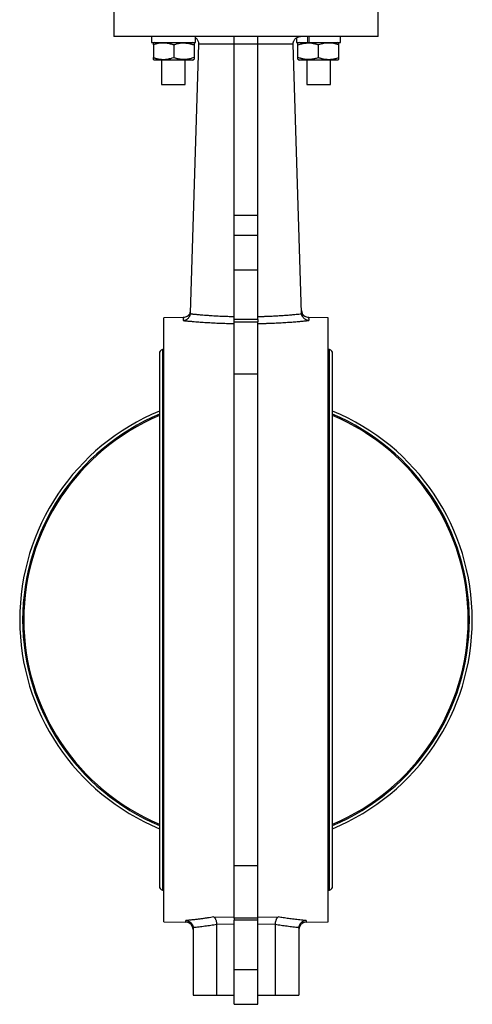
# Model space of a CAD drawing. Header units: millimetres. Extents: x 308 to 1563, y -438 to 687.
# Tile 3 of 9: x 308 to 462, y -75 to 261. Entities that reach past the tile are written whole.
import ezdxf

# ---------------------------------------------------------------- set-up
doc = ezdxf.new("R2010")
doc.units = ezdxf.units.MM

msp = doc.modelspace()

# ---------------------------------------------------------------- linework, layer by layer
at = {"color": 7, "linetype": 'Continuous', "lineweight": 25}
for p, q in [((339.99, 267.4), (339.99, 254.9)), ((429.99, 254.9), (429.99, 267.4)), ((429.99, 254.9), (339.99, 254.9)), ((352.74, 254.9), (352.74, 252.9)), ((352.74, 252.9), (367.74, 252.9)), ((353.74, 252.9), (353.42, 252.72)), ((353.42, 252.09), (353.42, 247.7)), ((360.35, 252.03), (360.35, 247.75)), ((366.07, 160.57), (368.91, 252.33)), ((367.28, 252.59), (366.74, 252.9)), ((367.28, 251.98), (367.28, 247.81)), ((367.74, 252.9), (367.74, 254.9)), ((380.99, 252.35), (380.99, 254.9)), ((380.99, 193.98), (380.99, 252.35)), ((388.99, 252.35), (380.99, 252.35)), ((388.99, 252.35), (388.99, 254.9)), ((388.99, 193.98), (388.99, 252.35)), ((403.91, 160.57), (401.07, 252.33)), ((402.24, 254.46), (402.24, 252.9)), ((402.24, 252.9), (406.09, 252.9)), ((403.24, 252.9), (402.7, 252.59)), ((402.7, 247.81), (402.7, 251.98)), ((406.09, 252.9), (406.09, 254.9)), ((406.09, 252.9), (406.46, 252.9)), ((406.46, 252.9), (417.24, 252.9)), ((409.63, 252.03), (409.63, 247.75)), ((416.55, 252.72), (416.24, 252.9)), ((416.55, 252.09), (416.55, 247.7)), ((417.24, 252.9), (417.24, 254.9)), ((353.42, 247.08), (353.74, 246.9)), ((356.24, 246.9), (356.24, 238.5)), ((364.24, 238.5), (364.24, 246.9)), ((366.74, 246.9), (367.28, 247.21)), ((402.7, 247.21), (403.24, 246.9)), ((405.74, 246.9), (405.74, 238.5)), ((413.74, 238.5), (413.74, 246.9)), ((416.23, 246.9), (416.55, 247.08)), ((356.24, 238.5), (364.24, 238.5)), ((405.74, 238.5), (413.74, 238.5)), ((380.99, 187.05), (380.99, 193.98)), ((380.99, 193.98), (388.99, 193.98)), ((388.99, 187.05), (388.99, 193.98)), ((380.99, 175.17), (380.99, 187.05)), ((388.99, 187.05), (380.99, 187.05)), ((388.99, 175.17), (388.99, 187.05)), ((380.99, 158.37), (380.99, 175.17)), ((388.99, 175.17), (380.99, 175.17)), ((388.99, 158.37), (388.99, 175.17)), ((365.91, 160.56), (366.1, 161.46)), ((403.88, 161.46), (404.07, 160.56)), ((363.75, 159.02), (356.99, 158.9)), ((356.99, 55.9), (356.99, 158.9)), ((380.99, 157.62), (380.99, 158.37)), ((388.99, 158.37), (380.99, 158.37)), ((388.99, 158.37), (388.99, 157.62)), ((412.98, 158.9), (406.23, 159.02)), ((412.98, -47.1), (412.98, 158.9)), ((380.99, 139.73), (380.99, 157.62)), ((380.99, 157.62), (388.99, 157.62)), ((388.99, 139.73), (388.99, 157.62)), ((356.99, 148.1), (356.49, 148.1)), ((356.49, 148.1), (356.49, -36.3)), ((413.49, 148.1), (412.98, 148.1)), ((413.49, -36.3), (413.49, 148.1)), ((355.49, 146.75), (355.49, -34.95)), ((414.49, -34.95), (414.49, 146.75)), ((380.99, -27.93), (380.99, 139.73)), ((388.99, 139.73), (380.99, 139.73)), ((388.99, -27.93), (388.99, 139.73)), ((356.99, -47.1), (356.99, 55.9)), ((380.99, -45.81), (380.99, -27.93)), ((380.99, -27.93), (388.99, -27.93)), ((388.99, -45.81), (388.99, -27.93)), ((356.49, -36.3), (356.99, -36.3)), ((412.98, -36.3), (413.49, -36.3)), ((374, -45.44), (380.99, -45.56)), ((380.99, -45.81), (380.99, -46.56)), ((388.99, -45.81), (380.99, -45.81)), ((380.99, -63.36), (380.99, -46.56)), ((388.99, -46.56), (380.99, -46.56)), ((388.99, -45.56), (395.98, -45.44)), ((388.99, -46.56), (388.99, -45.81)), ((388.99, -63.36), (388.99, -46.56)), ((356.99, -47.1), (364.53, -47.23)), ((366.99, -49.26), (366.99, -72.1)), ((380.99, -48.02), (374.98, -47.91)), ((374.99, -48.02), (374.99, -72.1)), ((394.99, -47.91), (388.99, -48.02)), ((394.99, -72.1), (394.99, -48.02)), ((402.99, -49.26), (402.99, -72.1)), ((405.44, -47.23), (412.98, -47.1)), ((380.99, -75.24), (380.99, -63.36)), ((380.99, -63.36), (388.99, -63.36)), ((388.99, -75.24), (388.99, -63.36)), ((366.99, -72.1), (374.99, -72.1)), ((374.99, -72.1), (380.99, -72.1)), ((388.99, -72.1), (394.99, -72.1)), ((394.99, -72.1), (402.99, -72.1)), ((380.99, -75.24), (388.99, -75.24))]:
    msp.add_line(p, q, dxfattribs=at)
at = {"color": 144, "linetype": 'Continuous', "lineweight": 18}
msp.add_line((406.46, 252.9), (406.46, 254.9), dxfattribs=at)
at = {"color": 8, "linetype": 'Continuous', "lineweight": 25}
for p, q in [((364.53, -47.23), (364.53, -46.67)), ((405.44, -46.67), (405.44, -47.23))]:
    msp.add_line(p, q, dxfattribs=at)
at = {"color": 7, "linetype": 'Continuous', "lineweight": 25}
for centre, radius, start, end in [((356.9, 146.75), 1.41, 106.9423, 180), ((413.08, 146.75), 1.41, 0, 73.0577), ((384.99, 55.9), 77.1, 112.4961, 247.5039), ((384.99, 55.9), 76.1, 112.8082, 247.1918), ((384.99, 55.9), 75.7, 112.9354, 247.0646), ((384.99, 55.9), 77.1, 292.4961, 67.5039), ((384.99, 55.9), 76.1, 292.8082, 67.1918), ((384.99, 55.9), 75.7, 292.9355, 67.0645), ((356.9, -34.95), 1.41, 180, 253.0577), ((413.08, -34.95), 1.41, 286.9423, 0), ((364.49, -49.73), 2.5, 0, 89), ((405.49, -49.73), 2.5, 91, 180)]:
    msp.add_arc(centre, radius, start, end, dxfattribs=at)
for points, knots in [([(353.42, 252.09), (353.42, 252.13), (353.42, 252.21), (353.42, 252.31), (353.42, 252.41), (353.42, 252.49), (353.42, 252.57), (353.42, 252.65), (353.42, 252.71), (353.42, 252.71), (353.42, 252.72)], [0, 0, 0, 0, 0.106612, 0.21087, 0.31315, 0.41387, 0.5135, 0.677718, 0.838813, 1, 1, 1, 1]), ([(360.35, 252.03), (360.23, 252.07), (359.99, 252.15), (359.63, 252.26), (359.28, 252.36), (358.93, 252.44), (358.41, 252.55), (357.73, 252.65), (356.88, 252.7), (356.03, 252.67), (355.27, 252.56), (354.6, 252.43), (354.01, 252.28), (353.62, 252.15), (353.42, 252.09)], [0, 0, 0, 0, 0.053763, 0.106334, 0.157895, 0.208651, 0.258833, 0.381124, 0.501594, 0.622, 0.743924, 0.827129, 0.912154, 1, 1, 1, 1]), ([(367.28, 251.98), (367.16, 252.02), (366.92, 252.1), (366.56, 252.2), (366.21, 252.3), (365.86, 252.38), (365.34, 252.49), (364.66, 252.59), (363.81, 252.63), (362.96, 252.6), (362.2, 252.5), (361.53, 252.37), (360.94, 252.22), (360.55, 252.1), (360.35, 252.03)], [0, 0, 0, 0, 0.053609, 0.10606, 0.157531, 0.208225, 0.258368, 0.380815, 0.50149, 0.622096, 0.744175, 0.827367, 0.912313, 1, 1, 1, 1]), ([(367.28, 252.59), (367.28, 252.59), (367.28, 252.59), (367.28, 252.57), (367.28, 252.55), (367.28, 252.52), (367.28, 252.48), (367.28, 252.42), (367.28, 252.32), (367.28, 252.17), (367.28, 252.04), (367.28, 251.98)], [0, 0, 0, 0, 0.081314, 0.162207, 0.243077, 0.324318, 0.406308, 0.489411, 0.655377, 0.824951, 1, 1, 1, 1]), ([(368.91, 252.33), (368.9, 252.51), (368.89, 252.87), (368.73, 253.37), (368.49, 253.82), (368.17, 254.22), (367.88, 254.38), (367.74, 254.46)], [0, 0, 0, 0, 0.202393, 0.401363, 0.593262, 0.801166, 1, 1, 1, 1]), ([(380.99, 252.35), (380.82, 252.35), (380.48, 252.35), (379.97, 252.35), (379.45, 252.35), (378.92, 252.35), (378.39, 252.35), (377.85, 252.35), (377.3, 252.35), (376.75, 252.35), (376.19, 252.35), (375.63, 252.35), (375.06, 252.35), (374.16, 252.35), (372.98, 252.35), (371.58, 252.34), (370.42, 252.34), (369.54, 252.34), (369.08, 252.34), (368.91, 252.33)], [0, 0, 0, 0, 0.038915, 0.078559, 0.118932, 0.160033, 0.201863, 0.24442, 0.287705, 0.331717, 0.376456, 0.42192, 0.468109, 0.515022, 0.643642, 0.763384, 0.872456, 0.951328, 1, 1, 1, 1]), ([(401.07, 252.33), (400.93, 252.33), (400.59, 252.34), (399.98, 252.34), (399.17, 252.34), (398.08, 252.34), (396.74, 252.35), (395.33, 252.35), (394.04, 252.35), (392.92, 252.35), (391.85, 252.35), (390.84, 252.35), (389.9, 252.35), (389.28, 252.35), (388.99, 252.35)], [0, 0, 0, 0, 0.038441, 0.093888, 0.166341, 0.255803, 0.379591, 0.509214, 0.604451, 0.694317, 0.778807, 0.857918, 0.931649, 1, 1, 1, 1]), ([(401.07, 252.33), (401.07, 252.39), (401.07, 252.49), (401.08, 252.64), (401.1, 252.79), (401.13, 252.94), (401.16, 253.09), (401.21, 253.23), (401.3, 253.48), (401.49, 253.82), (401.81, 254.2), (402.2, 254.51), (402.55, 254.7), (402.88, 254.81), (403.19, 254.88), (403.43, 254.89), (403.57, 254.9)], [0, 0, 0, 0, 0.036655, 0.073069, 0.109272, 0.145295, 0.181167, 0.21692, 0.252587, 0.372009, 0.501486, 0.617989, 0.75116, 0.808539, 0.891493, 1, 1, 1, 1]), ([(409.63, 252.03), (409.51, 252.07), (409.27, 252.15), (408.91, 252.25), (408.56, 252.34), (408.22, 252.41), (407.7, 252.51), (407.02, 252.6), (406.17, 252.63), (405.32, 252.59), (404.55, 252.48), (403.88, 252.33), (403.29, 252.17), (402.9, 252.04), (402.7, 251.98)], [0, 0, 0, 0, 0.053009, 0.104903, 0.155872, 0.206131, 0.255914, 0.378004, 0.498621, 0.619287, 0.741725, 0.825558, 0.911338, 1, 1, 1, 1]), ([(402.7, 251.98), (402.7, 252.02), (402.7, 252.09), (402.7, 252.2), (402.7, 252.29), (402.7, 252.37), (402.7, 252.45), (402.7, 252.52), (402.7, 252.58), (402.7, 252.59), (402.7, 252.59)], [0, 0, 0, 0, 0.106161, 0.210093, 0.312162, 0.412775, 0.512382, 0.676858, 0.838381, 1, 1, 1, 1]), ([(416.55, 252.09), (416.43, 252.13), (416.2, 252.21), (415.84, 252.31), (415.49, 252.4), (415.14, 252.48), (414.63, 252.57), (413.95, 252.67), (413.11, 252.7), (412.27, 252.65), (411.14, 252.49), (410.26, 252.25), (409.66, 252.05), (409.63, 252.03)], [0, 0, 0, 0, 0.053122, 0.105097, 0.156121, 0.206408, 0.2562, 0.378158, 0.498599, 0.615414, 0.733796, 0.983503, 1, 1, 1, 1]), ([(416.55, 252.72), (416.55, 252.72), (416.55, 252.72), (416.55, 252.7), (416.55, 252.68), (416.55, 252.65), (416.55, 252.61), (416.55, 252.54), (416.55, 252.44), (416.55, 252.28), (416.55, 252.15), (416.55, 252.09)], [0, 0, 0, 0, 0.081162, 0.161878, 0.242574, 0.323664, 0.405548, 0.488609, 0.654559, 0.824382, 1, 1, 1, 1]), ([(353.42, 247.7), (353.54, 247.66), (353.78, 247.59), (354.14, 247.49), (354.49, 247.4), (354.83, 247.32), (355.35, 247.22), (356.03, 247.13), (356.87, 247.1), (357.71, 247.14), (358.83, 247.31), (359.71, 247.54), (360.31, 247.74), (360.35, 247.75)], [0, 0, 0, 0, 0.053052, 0.10497, 0.155945, 0.206194, 0.255954, 0.377984, 0.498515, 0.615433, 0.733897, 0.983515, 1, 1, 1, 1]), ([(353.42, 247.08), (353.42, 247.08), (353.42, 247.08), (353.42, 247.1), (353.42, 247.12), (353.42, 247.15), (353.42, 247.19), (353.42, 247.25), (353.42, 247.36), (353.42, 247.51), (353.42, 247.64), (353.42, 247.7)], [0, 0, 0, 0, 0.080892, 0.161343, 0.241769, 0.322579, 0.404167, 0.486913, 0.65345, 0.823832, 1, 1, 1, 1]), ([(366.74, 246.9), (366.74, 246.9), (366.74, 246.9), (366.72, 246.9), (366.7, 246.9), (366.67, 246.9), (366.61, 246.9), (366.5, 246.9), (366.29, 246.9), (366.02, 246.9), (365.57, 246.9), (364.87, 246.9), (363.83, 246.9), (362.66, 246.9), (361.45, 246.9), (360.24, 246.9), (359.03, 246.9), (357.82, 246.9), (356.65, 246.9), (355.61, 246.9), (354.9, 246.9), (354.46, 246.9), (354.19, 246.9), (353.98, 246.9), (353.86, 246.9), (353.78, 246.9), (353.75, 246.9), (353.74, 246.9), (353.74, 246.9)], [0, 0, 0, 0, 0.011673, 0.023325, 0.034972, 0.046628, 0.058309, 0.089193, 0.120101, 0.152272, 0.184469, 0.250118, 0.315768, 0.380053, 0.441772, 0.500003, 0.558234, 0.619953, 0.684238, 0.749887, 0.815537, 0.847707, 0.879904, 0.910787, 0.941696, 0.961137, 0.980548, 1, 1, 1, 1]), ([(360.35, 247.75), (360.47, 247.72), (360.71, 247.64), (361.06, 247.54), (361.41, 247.46), (361.76, 247.38), (362.27, 247.28), (362.96, 247.19), (363.81, 247.16), (364.66, 247.21), (365.42, 247.32), (366.1, 247.46), (366.69, 247.62), (367.08, 247.74), (367.28, 247.81)], [0, 0, 0, 0, 0.052941, 0.104779, 0.155702, 0.205923, 0.255675, 0.377845, 0.498559, 0.619337, 0.741864, 0.825675, 0.911409, 1, 1, 1, 1]), ([(367.28, 247.81), (367.28, 247.77), (367.28, 247.7), (367.28, 247.6), (367.28, 247.51), (367.28, 247.43), (367.28, 247.35), (367.28, 247.27), (367.28, 247.22), (367.28, 247.21), (367.28, 247.21)], [0, 0, 0, 0, 0.105679, 0.209166, 0.31082, 0.411043, 0.510276, 0.675455, 0.837673, 1, 1, 1, 1]), ([(402.7, 247.81), (402.82, 247.77), (403.06, 247.69), (403.41, 247.59), (403.77, 247.49), (404.12, 247.41), (404.63, 247.31), (405.32, 247.21), (406.17, 247.16), (407.02, 247.19), (407.78, 247.29), (408.45, 247.43), (409.04, 247.57), (409.43, 247.69), (409.63, 247.75)], [0, 0, 0, 0, 0.053528, 0.105909, 0.157322, 0.207967, 0.258068, 0.380587, 0.501355, 0.62208, 0.744259, 0.827445, 0.912365, 1, 1, 1, 1]), ([(402.7, 247.21), (402.7, 247.21), (402.7, 247.21), (402.7, 247.22), (402.7, 247.24), (402.7, 247.27), (402.7, 247.31), (402.7, 247.38), (402.7, 247.48), (402.7, 247.62), (402.7, 247.75), (402.7, 247.81)], [0, 0, 0, 0, 0.081094, 0.161768, 0.242417, 0.323427, 0.405174, 0.488015, 0.654471, 0.824507, 1, 1, 1, 1]), ([(416.24, 246.9), (416.24, 246.9), (416.23, 246.9), (416.22, 246.9), (416.2, 246.9), (416.17, 246.9), (416.11, 246.9), (415.99, 246.9), (415.79, 246.9), (415.52, 246.9), (415.07, 246.9), (414.37, 246.9), (413.33, 246.9), (412.16, 246.9), (410.95, 246.9), (409.74, 246.9), (408.52, 246.9), (407.31, 246.9), (406.15, 246.9), (405.11, 246.9), (404.4, 246.9), (403.96, 246.9), (403.69, 246.9), (403.48, 246.9), (403.35, 246.9), (403.28, 246.9), (403.24, 246.9), (403.24, 246.9), (403.24, 246.9)], [0, 0, 0, 0, 0.011673, 0.023325, 0.034972, 0.046628, 0.058309, 0.089193, 0.120101, 0.152272, 0.184469, 0.250118, 0.315768, 0.380053, 0.441772, 0.500003, 0.558234, 0.619953, 0.684238, 0.749887, 0.815537, 0.847707, 0.879904, 0.910787, 0.941696, 0.961137, 0.980548, 1, 1, 1, 1]), ([(409.63, 247.75), (409.75, 247.71), (409.99, 247.64), (410.34, 247.53), (410.7, 247.44), (411.05, 247.35), (411.56, 247.25), (412.24, 247.15), (413.1, 247.1), (413.95, 247.13), (414.71, 247.23), (415.38, 247.37), (415.96, 247.51), (416.36, 247.64), (416.55, 247.7)], [0, 0, 0, 0, 0.053677, 0.106173, 0.157671, 0.208374, 0.25851, 0.380878, 0.501446, 0.621981, 0.744013, 0.827212, 0.912208, 1, 1, 1, 1]), ([(416.55, 247.7), (416.55, 247.66), (416.55, 247.58), (416.55, 247.48), (416.55, 247.39), (416.55, 247.31), (416.55, 247.22), (416.55, 247.15), (416.55, 247.09), (416.55, 247.08), (416.55, 247.08)], [0, 0, 0, 0, 0.106054, 0.209797, 0.311594, 0.411861, 0.511054, 0.676092, 0.837993, 1, 1, 1, 1]), ([(363.61, 158.01), (363.66, 158.02), (363.77, 158.03), (363.96, 158.06), (364.19, 158.12), (364.51, 158.24), (364.86, 158.44), (365.23, 158.72), (365.53, 159.05), (365.74, 159.38), (365.87, 159.66), (365.96, 159.88), (366.02, 160.11), (366.04, 160.26), (366.05, 160.34)], [0, 0, 0, 0, 0.041527, 0.096482, 0.165465, 0.249036, 0.391051, 0.499082, 0.630452, 0.748622, 0.813722, 0.877409, 0.939541, 1, 1, 1, 1]), ([(363.61, 158.01), (363.76, 158), (364.06, 157.97), (364.52, 157.93), (364.98, 157.88), (365.45, 157.84), (365.92, 157.8), (366.4, 157.76), (367.37, 157.67), (368.85, 157.55), (370.98, 157.39), (373.26, 157.26), (375.22, 157.16), (376.73, 157.11), (377.79, 157.07), (378.85, 157.05), (379.91, 157.03), (380.63, 157.02), (380.99, 157.02)], [0, 0, 0, 0, 0.03025, 0.060481, 0.090701, 0.120919, 0.151144, 0.181386, 0.211653, 0.331708, 0.451677, 0.584544, 0.717518, 0.774014, 0.830451, 0.886888, 0.943384, 1, 1, 1, 1]), ([(365.91, 160.56), (365.79, 160.34), (365.56, 159.89), (364.99, 159.4), (364.32, 159.08), (363.85, 159.04), (363.62, 159.02)], [0, 0, 0, 0, 0.255191, 0.514256, 0.765729, 1, 1, 1, 1]), ([(366.07, 160.57), (366.07, 160.53), (366.07, 160.46), (366.06, 160.38), (366.05, 160.34)], [0, 0, 0, 0, 0.500878, 1, 1, 1, 1]), ([(366.05, 160.34), (366.2, 160.32), (366.49, 160.29), (366.91, 160.25), (367.31, 160.21), (367.69, 160.17), (368.05, 160.14), (368.38, 160.11), (368.69, 160.08), (369.47, 160.01), (370.72, 159.9), (372.58, 159.76), (374.5, 159.63), (376.16, 159.55), (377.43, 159.5), (378.33, 159.47), (379.22, 159.44), (380.1, 159.42), (380.7, 159.42), (380.99, 159.41)], [0, 0, 0, 0, 0.034134, 0.066266, 0.096394, 0.12452, 0.150643, 0.174762, 0.196878, 0.216989, 0.344617, 0.459275, 0.594618, 0.722668, 0.779263, 0.835294, 0.89076, 0.945662, 1, 1, 1, 1]), ([(388.99, 159.41), (389.17, 159.41), (389.53, 159.42), (390.07, 159.43), (390.62, 159.44), (391.17, 159.45), (391.71, 159.47), (392.26, 159.49), (392.82, 159.51), (393.83, 159.55), (395.33, 159.62), (397.17, 159.74), (398.95, 159.87), (400.29, 159.99), (401.34, 160.08), (402.11, 160.16), (402.99, 160.24), (403.6, 160.3), (403.92, 160.34)], [0, 0, 0, 0, 0.033316, 0.066866, 0.10065, 0.134669, 0.168921, 0.203409, 0.23813, 0.273085, 0.395815, 0.525407, 0.635484, 0.756777, 0.804032, 0.860323, 0.925646, 1, 1, 1, 1]), ([(388.99, 157.02), (389.18, 157.02), (389.56, 157.02), (390.14, 157.03), (390.71, 157.04), (391.28, 157.05), (391.85, 157.06), (392.42, 157.08), (392.98, 157.1), (393.54, 157.12), (394.69, 157.16), (396.39, 157.24), (398.55, 157.37), (400.59, 157.51), (402.13, 157.63), (403.29, 157.73), (404.08, 157.8), (404.86, 157.87), (405.62, 157.94), (406.12, 157.99), (406.37, 158.01)], [0, 0, 0, 0, 0.0303168, 0.0606066, 0.0908786, 0.1211419, 0.1514057, 0.1816791, 0.2119713, 0.2422913, 0.2726483, 0.3974408, 0.5224527, 0.6366526, 0.7509542, 0.8008231, 0.8506222, 0.9003913, 0.9501706, 1, 1, 1, 1]), ([(406.37, 158.01), (406.32, 158.02), (406.23, 158.03), (406.09, 158.05), (405.92, 158.09), (405.73, 158.14), (405.45, 158.25), (405.12, 158.43), (404.76, 158.72), (404.45, 159.05), (404.24, 159.38), (404.1, 159.66), (404.02, 159.88), (403.96, 160.11), (403.94, 160.26), (403.92, 160.34)], [0, 0, 0, 0, 0.036974, 0.078393, 0.124407, 0.186123, 0.249052, 0.384373, 0.499102, 0.629706, 0.748633, 0.813416, 0.877007, 0.939246, 1, 1, 1, 1]), ([(406.35, 159.02), (406.13, 159.04), (405.65, 159.08), (404.99, 159.4), (404.41, 159.89), (404.18, 160.34), (404.07, 160.56)], [0, 0, 0, 0, 0.234271, 0.485744, 0.744809, 1, 1, 1, 1]), ([(374, -45.44), (373.65, -45.5), (372.94, -45.62), (371.86, -45.79), (370.74, -45.96), (369.57, -46.12), (368.37, -46.27), (367.13, -46.42), (365.84, -46.55), (364.97, -46.63), (364.53, -46.67)], [0, 0, 0, 0, 0.1104061, 0.2249841, 0.3437329, 0.4666515, 0.5937387, 0.7249933, 0.8604142, 1, 1, 1, 1]), ([(364.53, -46.67), (364.59, -46.67), (364.69, -46.68), (364.84, -46.7), (364.98, -46.73), (365.1, -46.77), (365.22, -46.8), (365.31, -46.84), (365.52, -46.92), (365.82, -47.09), (366.19, -47.38), (366.5, -47.74), (366.71, -48.08), (366.83, -48.38), (366.91, -48.61), (366.96, -48.85), (366.97, -49.01), (366.98, -49.09)], [0, 0, 0, 0, 0.045708, 0.088031, 0.126968, 0.162521, 0.194688, 0.223471, 0.248868, 0.380784, 0.498768, 0.627325, 0.748503, 0.812454, 0.875628, 0.938112, 1, 1, 1, 1]), ([(374, -45.44), (374.01, -45.45), (374.05, -45.47), (374.11, -45.5), (374.18, -45.56), (374.25, -45.63), (374.37, -45.77), (374.5, -45.98), (374.64, -46.29), (374.77, -46.63), (374.86, -46.99), (374.92, -47.32), (374.96, -47.61), (374.98, -47.81), (374.98, -47.91)], [0, 0, 0, 0, 0.036451, 0.07789, 0.124491, 0.186259, 0.249179, 0.383209, 0.499118, 0.629369, 0.748893, 0.834896, 0.918719, 1, 1, 1, 1]), ([(394.99, -47.91), (395, -47.86), (395, -47.76), (395.02, -47.62), (395.03, -47.47), (395.06, -47.32), (395.08, -47.17), (395.13, -46.94), (395.21, -46.63), (395.33, -46.29), (395.48, -45.98), (395.61, -45.77), (395.72, -45.63), (395.81, -45.55), (395.89, -45.48), (395.95, -45.45), (395.98, -45.44)], [0, 0, 0, 0, 0.0403154, 0.0813066, 0.1229366, 0.1651626, 0.2079368, 0.2512071, 0.3707053, 0.5009566, 0.6129798, 0.7508625, 0.8137431, 0.8755362, 0.937902, 1, 1, 1, 1]), ([(405.44, -46.67), (405.09, -46.64), (404.39, -46.57), (403.35, -46.47), (402.34, -46.36), (401.36, -46.24), (400.4, -46.12), (399.46, -45.99), (398.56, -45.86), (397.67, -45.72), (396.82, -45.58), (396.26, -45.49), (395.98, -45.44)], [0, 0, 0, 0, 0.112002, 0.221338, 0.328009, 0.432012, 0.533349, 0.632017, 0.728017, 0.821348, 0.912009, 1, 1, 1, 1]), ([(405.44, -46.67), (405.4, -46.67), (405.31, -46.68), (405.16, -46.7), (404.95, -46.74), (404.75, -46.8), (404.45, -46.92), (404.15, -47.09), (403.78, -47.39), (403.47, -47.74), (403.27, -48.08), (403.14, -48.38), (403.07, -48.61), (403.02, -48.85), (403, -49.01), (402.99, -49.09)], [0, 0, 0, 0, 0.0356605, 0.0770221, 0.1243016, 0.216555, 0.2488327, 0.3856713, 0.4987407, 0.6286002, 0.7484895, 0.8127814, 0.8762744, 0.9387468, 1, 1, 1, 1]), ([(374.99, -48.02), (374.66, -48.08), (373.99, -48.19), (372.99, -48.35), (372, -48.49), (371, -48.63), (369.99, -48.76), (368.99, -48.88), (367.99, -48.99), (367.32, -49.05), (366.98, -49.09)], [0, 0, 0, 0, 0.124751, 0.249562, 0.374438, 0.499385, 0.624409, 0.749516, 0.874711, 1, 1, 1, 1]), ([(366.98, -49.09), (366.98, -49.11), (366.99, -49.17), (366.99, -49.23), (366.99, -49.26)], [0, 0, 0, 0, 0.499459, 1, 1, 1, 1]), ([(374.98, -47.91), (374.99, -47.93), (374.99, -47.96), (374.99, -48), (374.99, -48.02)], [0, 0, 0, 0, 0.499451, 1, 1, 1, 1]), ([(394.99, -48.02), (394.99, -48), (394.99, -47.96), (394.99, -47.93), (394.99, -47.91)], [0, 0, 0, 0, 0.500549, 1, 1, 1, 1]), ([(402.99, -49.09), (402.66, -49.05), (401.99, -48.99), (400.99, -48.88), (399.98, -48.76), (398.98, -48.63), (397.98, -48.49), (396.98, -48.35), (395.98, -48.19), (395.32, -48.08), (394.99, -48.02)], [0, 0, 0, 0, 0.125288, 0.250482, 0.375588, 0.500611, 0.625559, 0.750435, 0.875247, 1, 1, 1, 1]), ([(402.99, -49.26), (402.99, -49.23), (402.99, -49.17), (402.99, -49.11), (402.99, -49.09)], [0, 0, 0, 0, 0.500544, 1, 1, 1, 1])]:
    msp.add_open_spline(points, degree=3, knots=knots, dxfattribs=at)
at = {"color": 144, "linetype": 'Continuous', "lineweight": 18}
for points, knots in [([(353.74, 252.9), (353.74, 252.9), (353.91, 252.9), (354.56, 252.9), (355.04, 252.9), (356.25, 252.9), (356.97, 252.9), (358.54, 252.9), (359.39, 252.9), (361.09, 252.9), (361.94, 252.9), (363.51, 252.9), (364.23, 252.9), (365.44, 252.9), (365.92, 252.9), (366.57, 252.9), (366.74, 252.9), (366.74, 252.9)], [0, 0, 0, 0, 0.125, 0.125, 0.25, 0.25, 0.375, 0.375, 0.5, 0.5, 0.625, 0.625, 0.75, 0.75, 0.875, 0.875, 1, 1, 1, 1]), ([(406.41, 252.9), (405.97, 252.9), (404.79, 252.9), (403.54, 252.9), (403.34, 252.9), (403.24, 252.9)], [0, 0, 0, 0, 0.231806, 0.615903, 1, 1, 1, 1]), ([(416.24, 252.9), (416.14, 252.9), (415.94, 252.9), (414.44, 252.9), (412.29, 252.9), (409.76, 252.9), (407.75, 252.9), (406.89, 252.9), (406.71, 252.9)], [0, 0, 0, 0, 0.190297, 0.380595, 0.570892, 0.761189, 0.951487, 1, 1, 1, 1])]:
    msp.add_open_spline(points, degree=3, knots=knots, dxfattribs=at)
at = {"color": 8, "linetype": 'Continuous', "lineweight": 25}
for points, knots in [([(363.64, 158.91), (363.64, 158.92), (363.64, 158.95), (363.64, 158.98), (363.64, 159), (363.64, 159.02), (363.64, 159.02), (363.64, 159.01), (363.64, 158.99), (363.64, 158.97), (363.64, 158.93), (363.64, 158.88), (363.64, 158.83), (363.63, 158.76), (363.63, 158.68), (363.63, 158.6), (363.63, 158.5), (363.62, 158.39), (363.62, 158.28), (363.62, 158.15), (363.61, 158.06), (363.61, 158.01)], [0, 0, 0, 0, 0.052633, 0.105266, 0.157899, 0.210531, 0.263163, 0.315796, 0.368428, 0.421059, 0.473691, 0.526323, 0.578954, 0.631585, 0.684216, 0.736847, 0.789478, 0.842109, 0.894739, 0.94737, 1, 1, 1, 1]), ([(406.34, 158.91), (406.34, 158.93), (406.33, 159), (406.35, 158.41), (406.37, 158.01)], [0, 0, 0, 0, 0.333313, 1, 1, 1, 1])]:
    msp.add_open_spline(points, degree=3, knots=knots, dxfattribs=at)
at = {"color": 7, "linetype": 'Continuous', "lineweight": 25}
msp.add_open_spline([(403.92, 160.34), (403.91, 160.42), (403.91, 160.5), (403.91, 160.57)], degree=3, dxfattribs=at)

doc.saveas('drawing.dxf')
